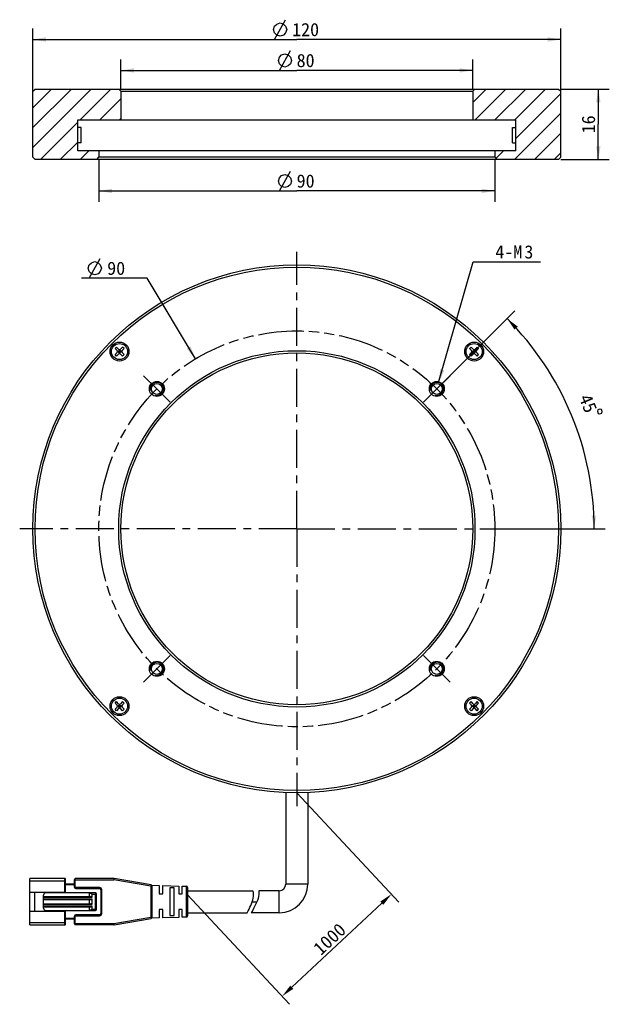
# Model space of a CAD drawing. Header units: millimetres. Extents: x 100 to 926, y -23 to 303.
# Tile 1 of 2: x 100 to 234, y 34 to 258. Entities that reach past the tile are written whole.
import ezdxf
from ezdxf.enums import TextEntityAlignment as Align

# ---------------------------------------------------------------- set-up
doc = ezdxf.new("R2010")
doc.units = ezdxf.units.MM
doc.header["$LTSCALE"] = 23.1
doc.header["$PDMODE"] = 3
doc.header["$PDSIZE"] = 8
doc.linetypes.add('CENTER', pattern=[0.6, 0.375, -0.075, 0.075, -0.075])
doc.linetypes.add('PHANTOM', pattern=[0.8, 0.45, -0.05, 0.1, -0.05, 0.1, -0.05])
doc.layers.get('0').update_dxf_attribs({"linetype": 'CONTINUOUS'})
doc.layers.get('Defpoints').update_dxf_attribs({"linetype": 'CONTINUOUS'})
for name, color, linetype in [('00_COMPONENTS', 7, 'CONTINUOUS'), ('03_ALL_AXES', 7, 'CONTINUOUS'), ('07_ALL_HOLES', 7, 'CONTINUOUS'), ('51__DRAFT_DIMS', 7, 'CONTINUOUS')]:
    doc.layers.add(name, color=color, linetype=linetype)
doc.styles.get("Standard").update_dxf_attribs({"font": 'simfang.ttf'})
doc.dimstyles.new('DIMSTYLE_1', dxfattribs={"dimtxt": 3, "dimasz": 3, "dimexe": 2.5, "dimexo": 0.5, "dimgap": 0.75, "dimtad": 1, "dimdsep": 46, "dimtxsty": 'STANDARD', "dimblk": '_FILLED', "dimblk1": '_FILLED', "dimblk2": '_FILLED', "dimcen": 0.09, "dimclrt": 3, "dimazin": 2, "dimtp": 0.3, "dimtm": 0.3, "dimtfac": 1, "dimtofl": 0, "dimtmove": 0, "dimatfit": 3, "dimldrblk": '_FILLED', "dimfxl": 1, "dimtolj": 1, "dimarcsym": 0})
doc.dimstyles.new('DIMSTYLE_2', dxfattribs={"dimtxt": 3, "dimasz": 3, "dimexe": 2.5, "dimexo": 0.5, "dimgap": 3, "dimtad": 1, "dimdec": 1, "dimdsep": 46, "dimtxsty": 'STANDARD', "dimblk": '_FILLED', "dimblk1": '_FILLED', "dimblk2": '_FILLED', "dimcen": 0.09, "dimclrt": 3, "dimazin": 2, "dimtp": 0.5, "dimtm": 0.5, "dimtfac": 1, "dimtdec": -1, "dimtofl": 0, "dimtmove": 0, "dimatfit": 3, "dimldrblk": '_FILLED', "dimfxl": 1, "dimtolj": 1, "dimarcsym": 0})
doc.dimstyles.new('DIMSTYLE_3', dxfattribs={"dimtxt": 3, "dimasz": 3, "dimexe": 2.5, "dimexo": 0.5, "dimtad": 1, "dimdsep": 46, "dimtxsty": 'STANDARD', "dimblk": '_FILLED', "dimblk1": '_FILLED', "dimblk2": '_FILLED', "dimcen": 0.09, "dimclrt": 3, "dimazin": 2, "dimtp": 0.1, "dimtm": 0.1, "dimtfac": 1, "dimtofl": 0, "dimtmove": 0, "dimatfit": 1, "dimldrblk": '_FILLED', "dimfxl": 1, "dimtolj": 1, "dimarcsym": 0})
doc.dimstyles.new('DIMSTYLE_4', dxfattribs={"dimtxt": 3, "dimasz": 3, "dimexe": 2.5, "dimexo": 0.5, "dimgap": 0.75, "dimtad": 1, "dimdsep": 46, "dimtxsty": 'STANDARD', "dimblk": '_FILLED', "dimblk1": '_FILLED', "dimblk2": '_FILLED', "dimcen": 0.09, "dimclrt": 3, "dimazin": 2, "dimtp": 0.2, "dimtm": 0.2, "dimtfac": 1, "dimtofl": 0, "dimtmove": 0, "dimatfit": 3, "dimldrblk": '_FILLED', "dimfxl": 1, "dimtolj": 1, "dimarcsym": 0})

# ---------------------------------------------------------------- blocks, each defined once
blk = doc.blocks.new('_FILLED')
at = {"color": 0, "linetype": 'ByBlock'}
blk.add_solid([(0, 0), (-1, 0.167), (-1, -0.167)], dxfattribs=at)
blk = doc.blocks.new('*D1')
at = {"layer": '51__DRAFT_DIMS', "color": 4}
for p, q in [((103.26, 240.73), (103.26, 256.02)), ((223.26, 240.73), (223.26, 256.02)), ((103.26, 253.52), (163.26, 253.52)), ((223.26, 253.52), (163.26, 253.52))]:
    blk.add_line(p, q, dxfattribs=at)
at = {"layer": '51__DRAFT_DIMS', "color": 4, "xscale": 3, "yscale": 3, "zscale": 3, "rotation": 180}
blk.add_blockref('_FILLED', (103.26, 253.52), dxfattribs=at)
at = {"layer": '51__DRAFT_DIMS', "color": 4, "xscale": 3, "yscale": 3, "zscale": 3}
blk.add_blockref('_FILLED', (223.26, 253.52), dxfattribs=at)
at = {"layer": '51__DRAFT_DIMS', "color": 3}
blk.add_text('120', height=3, dxfattribs=at).set_placement((165.26, 254.27), align=Align.CENTER)
blk = doc.blocks.new('*D2')
at = {"layer": '51__DRAFT_DIMS', "color": 4}
for p, q in [((123.26, 242.23), (123.26, 248.99)), ((203.26, 242.23), (203.26, 248.99)), ((123.26, 246.49), (163.26, 246.49)), ((203.26, 246.49), (163.26, 246.49))]:
    blk.add_line(p, q, dxfattribs=at)
at = {"layer": '51__DRAFT_DIMS', "color": 4, "xscale": 3, "yscale": 3, "zscale": 3, "rotation": 180}
blk.add_blockref('_FILLED', (123.26, 246.49), dxfattribs=at)
at = {"layer": '51__DRAFT_DIMS', "color": 4, "xscale": 3, "yscale": 3, "zscale": 3}
blk.add_blockref('_FILLED', (203.26, 246.49), dxfattribs=at)
at = {"layer": '51__DRAFT_DIMS', "color": 3}
blk.add_text('80', height=3, dxfattribs=at).set_placement((165.26, 247.24), align=Align.CENTER)
blk = doc.blocks.new('*D3')
at = {"layer": '51__DRAFT_DIMS', "color": 4}
for p, q in [((118.26, 226.23), (118.26, 216.59)), ((208.26, 226.23), (208.26, 216.59)), ((118.26, 219.09), (163.26, 219.09)), ((208.26, 219.09), (163.26, 219.09))]:
    blk.add_line(p, q, dxfattribs=at)
at = {"layer": '51__DRAFT_DIMS', "color": 4, "xscale": 3, "yscale": 3, "zscale": 3, "rotation": 180}
blk.add_blockref('_FILLED', (118.26, 219.09), dxfattribs=at)
at = {"layer": '51__DRAFT_DIMS', "color": 4, "xscale": 3, "yscale": 3, "zscale": 3}
blk.add_blockref('_FILLED', (208.26, 219.09), dxfattribs=at)
at = {"layer": '51__DRAFT_DIMS', "color": 3}
blk.add_text('90', height=3, dxfattribs=at).set_placement((165.26, 219.84), align=Align.CENTER)
blk = doc.blocks.new('*D4')
at = {"layer": '51__DRAFT_DIMS', "color": 4}
for p, q in [((195.44, 174.44), (212.83, 191.83)), ((212.41, 142.26), (233.36, 142.26))]:
    blk.add_line(p, q, dxfattribs=at)
for start, end in [(22.5, 45), (0, 22.5)]:
    blk.add_arc((163.26, 142.26), 67.59, start, end, dxfattribs=at)
for points in [[(213.5, 188.24), (211.06, 190.06), (212.77, 187.55)], [(230.29, 145.25), (230.86, 142.26), (231.29, 145.27)]]:
    blk.add_solid(points, dxfattribs=at)
at = {"layer": '51__DRAFT_DIMS', "color": 3}
blk.add_text('45', height=3, rotation=-67.5, dxfattribs=at).set_placement((228.1, 170.2), align=Align.CENTER)
blk = doc.blocks.new('*D5')
at = {"layer": '51__DRAFT_DIMS', "color": 4}
for p, q in [((195.5, 175.52), (203.38, 202.98)), ((203.38, 202.98), (206.88, 202.98)), ((206.88, 202.98), (218.69, 202.98))]:
    blk.add_line(p, q, dxfattribs=at)
at = {"layer": '51__DRAFT_DIMS', "color": 4, "xscale": 3, "yscale": 3, "zscale": 3, "rotation": 253.9869301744}
blk.add_blockref('_FILLED', (195.5, 175.52), dxfattribs=at)
at = {"layer": '51__DRAFT_DIMS', "color": 3}
for s, p in [('4-M', (208.38, 203.73)), ('3', (214.99, 203.73))]:
    blk.add_text(s, height=3, dxfattribs=at).set_placement(p)
blk = doc.blocks.new('*D6')
at = {"layer": '51__DRAFT_DIMS', "color": 4}
for p, q in [((223.26, 242.23), (234.3, 242.23)), ((231.8, 242.23), (231.8, 234.23)), ((231.8, 226.23), (231.8, 234.23)), ((223.26, 226.23), (234.3, 226.23))]:
    blk.add_line(p, q, dxfattribs=at)
at = {"layer": '51__DRAFT_DIMS', "color": 4, "xscale": 3, "yscale": 3, "zscale": 3}
for p, rotation in [((231.8, 242.23), 90), ((231.8, 226.23), 270)]:
    blk.add_blockref('_FILLED', p, dxfattribs=dict(at, rotation=rotation))
at = {"layer": '51__DRAFT_DIMS', "color": 3}
blk.add_text('16', height=3, rotation=90, dxfattribs=at).set_placement((231.05, 234.23), align=Align.CENTER)
blk = doc.blocks.new('*D7')
at = {"color": 4}
for p, q in [((125.74, 199.26), (114.34, 199.26)), ((129.24, 199.26), (125.74, 199.26)), ((140.2, 180.9), (129.24, 199.26))]:
    blk.add_line(p, q, dxfattribs=at)
at = {"color": 4, "xscale": 3, "yscale": 3, "zscale": 3, "rotation": 300.8319721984}
blk.add_blockref('_FILLED', (140.2, 180.9), dxfattribs=at)
at = {"color": 3}
blk.add_text('90', height=3, dxfattribs=at).set_placement((124.24, 200.01), align=Align.RIGHT)
blk = doc.blocks.new('*D34')
at = {"layer": '51__DRAFT_DIMS', "color": 0, "lineweight": -2}
for p, q in [((163.26, 82.26), (186.48, 57.39)), ((138.4, 59.06), (161.62, 34.18)), ((162.11, 38.06), (182.59, 57.17))]:
    blk.add_line(p, q, dxfattribs=at)
at = {"layer": 'Defpoints', "color": 0}
for p in [(162.92, 82.63), (138.06, 59.42), (184.78, 59.22)]:
    blk.add_point(p, dxfattribs=at)
at = {"layer": '51__DRAFT_DIMS', "color": 0, "linetype": 'ByBlock', "lineweight": -2, "xscale": 3, "yscale": 3, "zscale": 3}
for p, rotation in [((184.78, 59.22), 43.03004363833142), ((159.92, 36.01), 223.0300436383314)]:
    blk.add_blockref('_FILLED', p, dxfattribs=dict(at, rotation=rotation))
at = {"layer": '51__DRAFT_DIMS', "color": 3, "insert": (170.71, 49.01), "char_height": 3, "attachment_point": 5, "rotation": 43.03}
blk.add_mtext('\\A1;1000{}{{\\H0.7x;}{}}', dxfattribs=at)

msp = doc.modelspace()

# ---------------------------------------------------------------- hatches: boundary and pattern name
h = msp.add_hatch()
h.set_pattern_fill('ANSI31', color=256)
h.paths.add_polyline_path([(118.26467, 226.73371), (118.26467, 228.23371), (113.46467, 228.23371), (113.46467, 229.98371), (113.46467, 233.48371), (113.46467, 235.23371), (123.26467, 235.23371), (123.26467, 241.73371), (122.76467, 242.23371), (103.76467, 242.23371), (103.26467, 241.73371), (103.26467, 226.73371), (103.76467, 226.23371), (117.76467, 226.23371)])
h.paths.add_polyline_path([(223.26467, 226.73371), (223.26467, 241.73371), (222.76467, 242.23371), (203.76467, 242.23371), (203.26467, 241.73371), (203.26467, 235.23371), (213.06467, 235.23371), (213.06467, 233.48371), (213.06467, 229.98371), (213.06467, 228.23371), (208.26467, 228.23371), (208.26467, 226.73371), (208.76467, 226.23371), (222.76467, 226.23371)])

# ---------------------------------------------------------------- linework, layer by layer
for p, q in [((114.21967, 233.48371), (113.46467, 233.48371)), ((212.30967, 233.48371), (213.06467, 233.48371)), ((114.21967, 229.98371), (113.46467, 229.98371)), ((212.30967, 229.98371), (213.06467, 229.98371))]:
    msp.add_line(p, q)
at = {"color": 3}
msp.add_line((116.08759, 199.26127), (118.58759, 203.76127), dxfattribs=at)
msp.add_lwpolyline([(115.8376, 201.51126), (116.08759, 202.26126), (116.58759, 202.76126), (117.33759, 203.01128), (118.08759, 202.76126), (118.58759, 202.26126), (118.8376, 201.51126), (118.58759, 200.76126), (118.08759, 200.26126), (117.33759, 200.01127), (116.58759, 200.26126), (116.08759, 200.76126), (115.8376, 201.51126)], dxfattribs=at)
at = {"layer": '00_COMPONENTS', "color": 7}
for p, q in [((103.26467, 241.73371), (103.76467, 242.23371)), ((103.76467, 242.23371), (222.76467, 242.23371)), ((123.26467, 241.73371), (122.76467, 242.23371)), ((203.76467, 242.23371), (203.26467, 241.73371)), ((222.76467, 242.23371), (223.26467, 241.73371)), ((103.26467, 226.73371), (103.26467, 241.73371)), ((123.26467, 241.73371), (123.26467, 235.23371)), ((123.26467, 241.73371), (203.26467, 241.73371)), ((203.26467, 241.73371), (203.26467, 235.23371)), ((223.26467, 226.73371), (223.26467, 241.73371)), ((113.46467, 235.23371), (213.06467, 235.23371)), ((113.46467, 228.23371), (113.46467, 235.23371)), ((213.06467, 228.23371), (213.06467, 235.23371)), ((114.21967, 229.98371), (114.21967, 233.48371)), ((212.30967, 229.98371), (212.30967, 233.48371)), ((103.76467, 226.23371), (103.26467, 226.73371)), ((222.76467, 226.23371), (103.76467, 226.23371)), ((213.06467, 228.23371), (113.46467, 228.23371)), ((117.76467, 226.23371), (118.26467, 226.73371)), ((118.26467, 228.23371), (118.26467, 226.73371)), ((208.26467, 226.73371), (118.26467, 226.73371)), ((208.26467, 228.23371), (208.26467, 226.73371)), ((208.26467, 226.73371), (208.76467, 226.23371)), ((223.26467, 226.73371), (222.76467, 226.23371)), ((121.93428, 183.23997), (122.28783, 183.59352)), ((122.74745, 183.13391), (122.28783, 183.59352)), ((123.63134, 183.59352), (123.17172, 183.13391)), ((123.98489, 183.23997), (123.63134, 183.59352)), ((202.54445, 183.23997), (202.89801, 183.59352)), ((203.35763, 183.13391), (202.89801, 183.59352)), ((204.24151, 183.59352), (203.78189, 183.13391)), ((204.59506, 183.23997), (204.24151, 183.59352)), ((122.3939, 182.78035), (121.93428, 183.23997)), ((122.3939, 182.35609), (121.93428, 181.89647)), ((122.28783, 181.54292), (121.93428, 181.89647)), ((122.74745, 182.00253), (122.28783, 181.54292)), ((122.48177, 182.56822), (123.4374, 182.56822)), ((122.60603, 182.56822), (122.95959, 182.92177)), ((122.95959, 182.21467), (122.60603, 182.56822)), ((123.13636, 182.745), (122.78281, 182.39144)), ((123.13636, 182.39144), (122.78281, 182.745)), ((122.95959, 182.0904), (122.95959, 183.04604)), ((123.31314, 182.56822), (122.95959, 182.92177)), ((122.95959, 182.21467), (123.31314, 182.56822)), ((123.63134, 181.54292), (123.17172, 182.00253)), ((123.98489, 183.23997), (123.52527, 182.78035)), ((123.98489, 181.89647), (123.52527, 182.35609)), ((123.63134, 181.54292), (123.98489, 181.89647)), ((203.00407, 182.78035), (202.54445, 183.23997)), ((203.00407, 182.35609), (202.54445, 181.89647)), ((202.89801, 181.54292), (202.54445, 181.89647)), ((203.35763, 182.00253), (202.89801, 181.54292)), ((203.09194, 182.56822), (204.04758, 182.56822)), ((203.21621, 182.56822), (203.56976, 182.92177)), ((203.56976, 182.21467), (203.21621, 182.56822)), ((203.74654, 182.745), (203.39298, 182.39144)), ((203.74654, 182.39144), (203.39298, 182.745)), ((203.56976, 182.0904), (203.56976, 183.04604)), ((203.92331, 182.56822), (203.56976, 182.92177)), ((203.56976, 182.21467), (203.92331, 182.56822)), ((204.24151, 181.54292), (203.78189, 182.00253)), ((204.59506, 183.23997), (204.13544, 182.78035)), ((204.59506, 181.89647), (204.13544, 182.35609)), ((204.24151, 181.54292), (204.59506, 181.89647)), ((121.93428, 102.6298), (122.28783, 102.98335)), ((122.74745, 102.52373), (122.28783, 102.98335)), ((123.63134, 102.98335), (123.17172, 102.52373)), ((123.98489, 102.6298), (123.63134, 102.98335)), ((202.54445, 102.6298), (202.89801, 102.98335)), ((203.35763, 102.52373), (202.89801, 102.98335)), ((204.24151, 102.98335), (203.78189, 102.52373)), ((204.59506, 102.6298), (204.24151, 102.98335)), ((122.3939, 102.17018), (121.93428, 102.6298)), ((122.3939, 101.74591), (121.93428, 101.2863)), ((122.28783, 100.93274), (121.93428, 101.2863)), ((122.74745, 101.39236), (122.28783, 100.93274)), ((122.48177, 101.95805), (123.4374, 101.95805)), ((122.60603, 101.95805), (122.95959, 102.3116)), ((122.95959, 101.60449), (122.60603, 101.95805)), ((123.13636, 101.78127), (122.78281, 102.13482)), ((123.13636, 102.13482), (122.78281, 101.78127)), ((122.95959, 101.48023), (122.95959, 102.43586)), ((123.31314, 101.95805), (122.95959, 102.3116)), ((122.95959, 101.60449), (123.31314, 101.95805)), ((123.63134, 100.93274), (123.17172, 101.39236)), ((123.98489, 102.6298), (123.52527, 102.17018)), ((123.98489, 101.2863), (123.52527, 101.74591)), ((123.63134, 100.93274), (123.98489, 101.2863)), ((203.00407, 102.17018), (202.54445, 102.6298)), ((203.00407, 101.74591), (202.54445, 101.2863)), ((202.89801, 100.93274), (202.54445, 101.2863)), ((203.35763, 101.39236), (202.89801, 100.93274)), ((203.09194, 101.95805), (204.04758, 101.95805)), ((203.21621, 101.95805), (203.56976, 102.3116)), ((203.56976, 101.60449), (203.21621, 101.95805)), ((203.74654, 101.78127), (203.39298, 102.13482)), ((203.74654, 102.13482), (203.39298, 101.78127)), ((203.56976, 101.48023), (203.56976, 102.43586)), ((203.92331, 101.95805), (203.56976, 102.3116)), ((203.56976, 101.60449), (203.92331, 101.95805)), ((204.24151, 100.93274), (203.78189, 101.39236)), ((204.59506, 102.6298), (204.13544, 102.17018)), ((204.59506, 101.2863), (204.13544, 101.74591)), ((204.24151, 100.93274), (204.59506, 101.2863)), ((160.76467, 82.32384), (160.76467, 61.51313)), ((165.76467, 82.31846), (165.76467, 61.51313)), ((102.60493, 52.26313), (102.60493, 62.76313)), ((110.50493, 62.76313), (102.60493, 62.76313)), ((121.67926, 62.76313), (112.90493, 62.76313)), ((130.1559, 61.30607), (121.73025, 62.75877)), ((110.70493, 59.63813), (110.70493, 62.56313)), ((112.70493, 61.51313), (110.70493, 61.51313)), ((112.70493, 60.81313), (112.70493, 62.56313)), ((113.00493, 60.51313), (118.40493, 60.51313)), ((130.25927, 61.26769), (132.00493, 61.21313)), ((130.40493, 54.01583), (130.40493, 61.01044)), ((132.00493, 61.21313), (132.00493, 59.26326)), ((132.80493, 59.26313), (132.80493, 61.18813)), ((132.80493, 61.18813), (136.40493, 61.07563)), ((134.40493, 60.68759), (134.40493, 54.33867)), ((135.40494, 60.65186), (134.40494, 60.68759)), ((135.40493, 54.37426), (135.40493, 60.65186)), ((136.40493, 61.07563), (136.40493, 59.26327)), ((137.20454, 59.26313), (137.20454, 61.05065)), ((137.20454, 61.05065), (138.1143, 61.02222)), ((138.40493, 60.72249), (138.40493, 54.30378)), ((102.60493, 59.63813), (110.70493, 59.63813)), ((103.60493, 59.63813), (103.60493, 55.38813)), ((105.70493, 56.01313), (105.70493, 59.01313)), ((105.70493, 58.66313), (116.40493, 58.66313)), ((117.50493, 59.51313), (106.20493, 59.51313)), ((109.60493, 59.51313), (109.60493, 59.63813)), ((116.10493, 59.51313), (116.10493, 59.49598)), ((116.10493, 58.66313), (116.10493, 59.49598)), ((116.70493, 58.56313), (116.70493, 59.21313)), ((117.70493, 55.71313), (117.70493, 59.31313)), ((118.70493, 60.21313), (118.70493, 54.81313)), ((132.00494, 59.26313), (132.80493, 59.26313)), ((136.40494, 59.26313), (137.20454, 59.26313)), ((138.40493, 60.01313), (153.29611, 60.01313)), ((159.26467, 60.01313), (154.63017, 60.01313)), ((105.70493, 58.01313), (116.40493, 58.01313)), ((105.70493, 57.01313), (116.40493, 57.01313)), ((105.70493, 56.36313), (116.40493, 56.36313)), ((116.10493, 57.01313), (116.10493, 58.01313)), ((116.10493, 55.51313), (116.10493, 56.36313)), ((116.70493, 56.91313), (116.70493, 58.11313)), ((116.70493, 55.81313), (116.70493, 56.46313)), ((102.60493, 55.38813), (110.70493, 55.38813)), ((106.20493, 55.51313), (117.50493, 55.51313)), ((109.60493, 55.38813), (109.60493, 55.51313)), ((110.70493, 52.46313), (110.70493, 55.38813)), ((112.70493, 52.46313), (112.70493, 54.21313)), ((118.40493, 54.51313), (113.00493, 54.51313)), ((121.73023, 52.2675), (130.1559, 53.7202)), ((132.00493, 53.81313), (130.25929, 53.75858)), ((132.00493, 55.76313), (132.00493, 53.81313)), ((132.80494, 55.76313), (132.00494, 55.76313)), ((132.80493, 53.83813), (132.80493, 55.763)), ((136.40493, 53.95063), (132.80493, 53.83813)), ((134.40494, 54.33867), (135.40494, 54.37426)), ((136.40493, 55.76313), (136.40493, 53.95063)), ((137.20455, 55.76313), (136.40493, 55.76313)), ((137.20454, 53.97562), (137.20454, 55.76299)), ((138.1143, 54.00405), (137.20454, 53.97562)), ((138.40493, 55.01313), (151.97546, 55.01313)), ((159.26467, 55.01313), (152.91855, 55.01313)), ((102.60493, 52.26313), (110.50493, 52.26313)), ((112.70493, 53.51313), (110.70493, 53.51313)), ((121.67923, 52.26313), (112.90493, 52.26313))]:
    msp.add_line(p, q, dxfattribs=at)
at = {"layer": '00_COMPONENTS', "color": 4}
for p, q in [((110.50493, 59.63813), (110.50493, 62.76313)), ((112.90493, 60.81313), (112.90493, 62.76313)), ((121.67926, 62.76313), (121.67926, 62.46313)), ((121.67926, 62.46313), (121.73025, 62.75877)), ((102.60493, 62.26313), (110.70493, 62.26313)), ((112.70493, 61.31313), (110.70493, 61.31313)), ((112.70493, 62.46313), (121.67926, 62.46313)), ((112.70493, 60.81313), (112.90493, 60.81313)), ((113.00493, 60.71313), (113.00493, 60.51313)), ((118.40493, 60.71313), (113.00493, 60.71313)), ((118.40493, 60.71313), (118.40493, 60.51313)), ((130.10493, 61.01043), (121.67926, 62.46313)), ((130.1559, 61.30607), (130.10493, 61.01043)), ((130.10493, 61.01043), (130.40493, 61.01044)), ((130.10493, 61.01043), (130.10493, 54.01584)), ((138.1143, 61.02222), (138.1143, 54.00405)), ((165.76467, 61.51313), (160.76467, 61.51313)), ((105.70493, 58.56313), (116.70493, 58.56313)), ((116.70493, 59.21313), (117.70493, 59.21313)), ((117.50493, 55.51313), (117.50493, 59.51313)), ((118.90493, 60.21313), (118.70493, 60.21313)), ((118.90493, 54.81313), (118.90493, 60.21313)), ((159.26467, 55.01313), (159.26467, 60.01313)), ((116.70493, 58.11313), (105.70493, 58.11313)), ((105.70493, 56.91313), (116.70493, 56.91313)), ((116.70493, 56.46313), (105.70493, 56.46313)), ((153.13549, 57.51313), (154.17956, 57.51313)), ((110.50493, 52.26313), (110.50493, 55.38813)), ((112.90493, 54.21313), (112.70493, 54.21313)), ((112.90493, 52.26313), (112.90493, 54.21313)), ((113.00493, 54.51313), (113.00493, 54.31313)), ((113.00493, 54.31313), (118.40493, 54.31313)), ((116.70493, 55.81313), (117.70493, 55.81313)), ((118.40493, 54.31313), (118.40493, 54.51313)), ((118.90493, 54.81313), (118.70493, 54.81313)), ((121.67926, 52.56313), (130.10493, 54.01584)), ((130.10493, 54.01584), (130.1559, 53.7202)), ((130.40493, 54.01584), (130.10493, 54.01584)), ((102.60493, 52.76313), (110.70493, 52.76313)), ((112.70493, 53.71313), (110.70493, 53.71313)), ((112.70493, 52.56313), (121.67926, 52.56313)), ((121.67925, 52.41305), (121.67923, 52.26313)), ((121.67926, 52.56313), (121.67925, 52.41305)), ((121.73023, 52.2675), (121.67926, 52.56313))]:
    msp.add_line(p, q, dxfattribs=at)
at = {"layer": '00_COMPONENTS', "color": 7}
for centre, radius in [((163.26467, 142.26313), 60), ((163.26467, 142.26313), 59.5), ((122.95959, 182.56822), 2.15), ((122.95959, 182.56822), 1.825), ((203.56976, 182.56822), 2.15), ((203.56976, 182.56822), 1.825), ((163.26467, 142.26313), 40.5), ((163.26467, 142.26313), 40), ((131.44487, 174.08294), 1.7), ((131.44487, 174.08294), 1.25), ((195.08448, 174.08294), 1.7), ((195.08448, 174.08294), 1.25), ((131.44487, 110.44333), 1.7), ((195.08448, 110.44333), 1.7), ((131.44487, 110.44333), 1.25), ((195.08448, 110.44333), 1.25), ((122.95959, 101.95805), 2.15), ((122.95959, 101.95805), 1.825), ((203.56976, 101.95805), 2.15), ((203.56976, 101.95805), 1.825)]:
    msp.add_circle(centre, radius, dxfattribs=at)
for centre, radius, start, end in [((122.18177, 182.56822), 0.3, 315, 45), ((122.95959, 183.34604), 0.3, 225, 315), ((122.95959, 181.7904), 0.3, 45, 135), ((123.7374, 182.56822), 0.3, 135, 225), ((202.79194, 182.56822), 0.3, 315, 45), ((203.56976, 183.34604), 0.3, 225, 315), ((203.56976, 181.7904), 0.3, 45, 135), ((204.34758, 182.56822), 0.3, 135, 225), ((122.18177, 101.95805), 0.3, 315, 45), ((122.95959, 102.73586), 0.3, 225, 315), ((122.95959, 101.18023), 0.3, 45, 135), ((123.7374, 101.95805), 0.3, 135, 225), ((202.79194, 101.95805), 0.3, 315, 45), ((203.56976, 102.73586), 0.3, 225, 315), ((203.56976, 101.18023), 0.3, 45, 135), ((204.34758, 101.95805), 0.3, 135, 225), ((110.50493, 62.56313), 0.2, 359.9998736, 89.9999992), ((112.90493, 62.56313), 0.2, 90, 179.9999991), ((121.67926, 62.46313), 0.3, 80.2090251, 90.0001031), ((113.00493, 60.81313), 0.3, 180.0000011, 269.9999993), ((118.40493, 60.21313), 0.3, 0.0000008, 89.9999999), ((130.10493, 61.01043), 0.3, 0.0062155, 80.2176628), ((138.10493, 60.72236), 0.3, 0.0527126, 88.2099508), ((159.26467, 61.51313), 6.5, 270, 360), ((159.26467, 61.51313), 1.5, 270, 360), ((106.20493, 59.01313), 0.5, 90, 180), ((115.84463, 57.28386), 2.22738, 81.7052966, 83.2889845), ((117.50493, 59.31313), 0.2, 0, 89.9999992), ((106.20493, 56.01313), 0.5, 180, 269.9999997), ((113.00493, 54.21313), 0.3, 90.000001, 179.9999991), ((117.50493, 55.71313), 0.2, 270.0000001, 359.9999997), ((118.40493, 54.81313), 0.3, 270.0000008, 359.9999999), ((130.10493, 54.01584), 0.3, 279.7867878, 359.999999), ((138.10493, 54.3039), 0.3, 271.7900492, 359.9472874), ((110.50493, 52.46313), 0.2, 270.0000001, 0.0001264), ((112.90493, 52.46313), 0.2, 180.0000001, 270), ((121.67926, 52.56313), 0.3, 269.9914321, 279.7825102)]:
    msp.add_arc(centre, radius, start, end, dxfattribs=at)
at = {"layer": '00_COMPONENTS', "color": 4}
for centre, radius, start, end in [((131.44487, 174.08294), 1.5, 255, 195), ((195.08448, 174.08294), 1.5, 255, 195), ((131.44487, 110.44333), 1.5, 255, 195), ((195.08448, 110.44333), 1.5, 255, 195), ((113.00493, 60.81313), 0.1, 180, 270), ((118.40493, 60.21313), 0.49999, 0, 89.9999997), ((113.00493, 54.21313), 0.1, 90, 180), ((118.40493, 54.81313), 0.49999, 270, 359.9999997)]:
    msp.add_arc(centre, radius, start, end, dxfattribs=at)
at = {"layer": '00_COMPONENTS', "color": 7}
for centre, start_param, end_param in [((116.40493, 58.56313), 0.000000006, 1.570796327), ((116.40493, 58.11313), -1.570796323, 0), ((116.40493, 56.91313), 0, 1.570796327), ((116.40493, 56.46313), -1.570796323, 0)]:
    msp.add_ellipse(centre, major_axis=(0.3, 0), ratio=0.333333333, start_param=start_param, end_param=end_param, dxfattribs=at)
for points, knots in [([(116.16597, 59.48794), (116.21815, 59.48032), (116.32209, 59.46124), (116.44951, 59.42506), (116.54759, 59.38431), (116.61756, 59.34521), (116.66978, 59.30116), (116.69889, 59.25458), (116.70493, 59.22692), (116.70493, 59.21313)], [0, 0, 0, 0, 0.247503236, 0.495508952, 0.619999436, 0.745055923, 0.871163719, 0.93528426, 1, 1, 1, 1]), ([(151.97546, 55.01313), (152.54923, 56.0842), (153.45147, 57.81601), (153.46324, 59.46037), (153.29611, 60.01313)], [0, 0, 0, 0, 0.648671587, 1, 1, 1, 1]), ([(154.63017, 60.01313), (154.69567, 59.60483), (154.58774, 57.9849), (153.55527, 56.2033), (152.91855, 55.01313)], [0, 0, 0, 0, 0.265043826, 1, 1, 1, 1]), ([(116.70493, 55.81313), (116.70493, 55.79803), (116.69761, 55.76774), (116.67201, 55.73025), (116.63957, 55.69955), (116.5916, 55.6655), (116.52642, 55.63202), (116.41768, 55.59069), (116.27689, 55.5549), (116.16237, 55.53706), (116.10493, 55.53029)], [0, 0, 0, 0, 0.064660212, 0.128693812, 0.192057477, 0.25497255, 0.379941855, 0.504393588, 0.752416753, 1, 1, 1, 1])]:
    msp.add_open_spline(points, degree=3, knots=knots, dxfattribs=at)
at = {"layer": '03_ALL_AXES', "color": 1, "linetype": 'CENTER'}
for q in [(163.26467, 205.26313), (100.26467, 142.26313), (163.26467, 79.26313), (226.26467, 142.26313)]:
    msp.add_line((163.26467, 142.26313), q, dxfattribs=at)
at = {"layer": '07_ALL_HOLES', "color": 1, "linetype": 'CENTER'}
for p, q in [((131.44487, 174.08294), (128.43966, 177.08814)), ((195.08448, 174.08294), (198.08968, 177.08814)), ((131.44487, 174.08294), (134.45007, 171.07773)), ((195.08448, 174.08294), (192.07927, 171.07773)), ((131.44487, 110.44333), (134.45007, 113.44853)), ((195.08448, 110.44333), (192.07927, 113.44853)), ((131.44487, 110.44333), (128.43966, 107.43812)), ((195.08448, 110.44333), (198.08968, 107.43812))]:
    msp.add_line(p, q, dxfattribs=at)
at = {"layer": '07_ALL_HOLES', "color": 1, "linetype": 'PHANTOM'}
msp.add_circle((163.26467, 142.26313), 45, dxfattribs=at)
at = {"layer": '51__DRAFT_DIMS', "color": 3}
for p, q in [((158.20998, 253.51512), (160.70999, 258.01513)), ((159.31154, 246.48981), (161.81155, 250.98982)), ((159.31154, 219.08617), (161.81155, 223.58618))]:
    msp.add_line(p, q, dxfattribs=at)
for points in [[(157.95999, 255.76514), (158.20998, 256.51514), (158.70999, 257.01514), (159.45998, 257.26513), (160.20998, 257.01514), (160.70999, 256.51514), (160.95999, 255.76514), (160.70999, 255.01512), (160.20998, 254.51514), (159.45998, 254.26512), (158.70999, 254.51514), (158.20998, 255.01512), (157.95999, 255.76514)], [(159.06154, 248.73983), (159.31154, 249.48983), (159.81155, 249.98983), (160.56155, 250.23982), (161.31154, 249.98983), (161.81155, 249.48983), (162.06155, 248.73983), (161.81155, 247.98981), (161.31154, 247.48983), (160.56155, 247.23981), (159.81155, 247.48983), (159.31154, 247.98981), (159.06154, 248.73983)], [(159.06154, 221.33616), (159.31154, 222.08616), (159.81155, 222.58616), (160.56155, 222.83615), (161.31154, 222.58616), (161.81155, 222.08616), (162.06155, 221.33616), (161.81155, 220.58617), (161.31154, 220.08616), (160.56155, 219.83617), (159.81155, 220.08616), (159.31154, 220.58617), (159.06154, 221.33616)], [(232.17915, 169.50619), (231.71721, 169.31485), (231.58191, 168.98821), (231.77327, 168.52628), (232.09991, 168.39098), (232.56185, 168.58231), (232.69715, 168.90895), (232.50579, 169.37089), (232.17915, 169.50619)]]:
    msp.add_lwpolyline(points, dxfattribs=at)

# ---------------------------------------------------------------- dimensions: what is measured, and where the dimension line sits
at = {"color": 4}
dim = msp.add_diameter_dim_2p(p1=(140.20118, 180.90346), p2=(186.32817, 103.6228), text='%%c<>', dimstyle='DIMSTYLE_3', override={"dimtih": 1, "dimtoh": 1, "dimpost": '<>'}, dxfattribs=at)
dim.commit()
dim.dimension.update_dxf_attribs({"geometry": '*D7', "text_midpoint": (122.04072, 201.51127), "dimtype": 163})
at = {"layer": '51__DRAFT_DIMS', "color": 4}
for base, p1, p2, picture, middle in [((223.26467, 253.51513), (103.26467, 240.23371), (223.26467, 240.23371), '*D1', (165.26467, 253.51513)), ((203.26467, 246.48982), (123.26467, 241.73371), (203.26467, 241.73371), '*D2', (165.26467, 246.48982)), ((208.26467, 219.08616), (118.26467, 226.73371), (208.26467, 226.73371), '*D3', (165.26467, 219.08616))]:
    dim = msp.add_linear_dim(base=base, p1=p1, p2=p2, text='%%c<>', dimstyle='DIMSTYLE_1', dxfattribs=at)
    dim.commit()
    dim.dimension.update_dxf_attribs({"geometry": picture, "text_midpoint": middle, "dimtype": 160})
dim = msp.add_linear_dim(base=(231.79545, 226.23371), p1=(222.76467, 242.23371), p2=(222.76467, 226.23371), angle=270, dimstyle='DIMSTYLE_4', dxfattribs=at)
dim.commit()
dim.dimension.update_dxf_attribs({"geometry": '*D6', "text_midpoint": (231.79545, 234.34796), "dimtype": 160})
dim = msp.add_diameter_dim_2p(p1=(195.49826, 175.52474), p2=(194.67069, 172.64114), text='4-M<>', dimstyle='DIMSTYLE_3', override={"dimtih": 1, "dimtoh": 1, "dimpost": '<>'}, dxfattribs=at)
dim.commit()
dim.dimension.update_dxf_attribs({"geometry": '*D5', "text_midpoint": (212.78499, 205.23359), "dimtype": 163})
dim = msp.add_angular_dim_2l(base=(225.71352, 168.13029), line1=((211.23522, 142.26313), (211.91116, 142.26313)), line2=((194.60652, 173.60498), (195.08448, 174.08294)), dimstyle='DIMSTYLE_2', dxfattribs=at)
dim.commit()
dim.dimension.update_dxf_attribs({"geometry": '*D4', "text_midpoint": (225.34876, 168.99394), "dimtype": 162})
dim = msp.add_linear_dim(base=(184.77835, 59.21678), p1=(138.06374, 59.42216), p2=(162.92348, 82.62863), angle=43.0300436, text='1000{}{{\\H0.7x;}{}}', dimstyle='DIMSTYLE_3', override={"dimdec": 4, "dimpost": '<>', "dimtxsty": 'STANDARD'}, dxfattribs=at)
dim.commit()
dim.dimension.update_dxf_attribs({"geometry": '*D34', "text_midpoint": (172.17092, 47.4478), "dimtype": 161})

doc.saveas('drawing.dxf')
